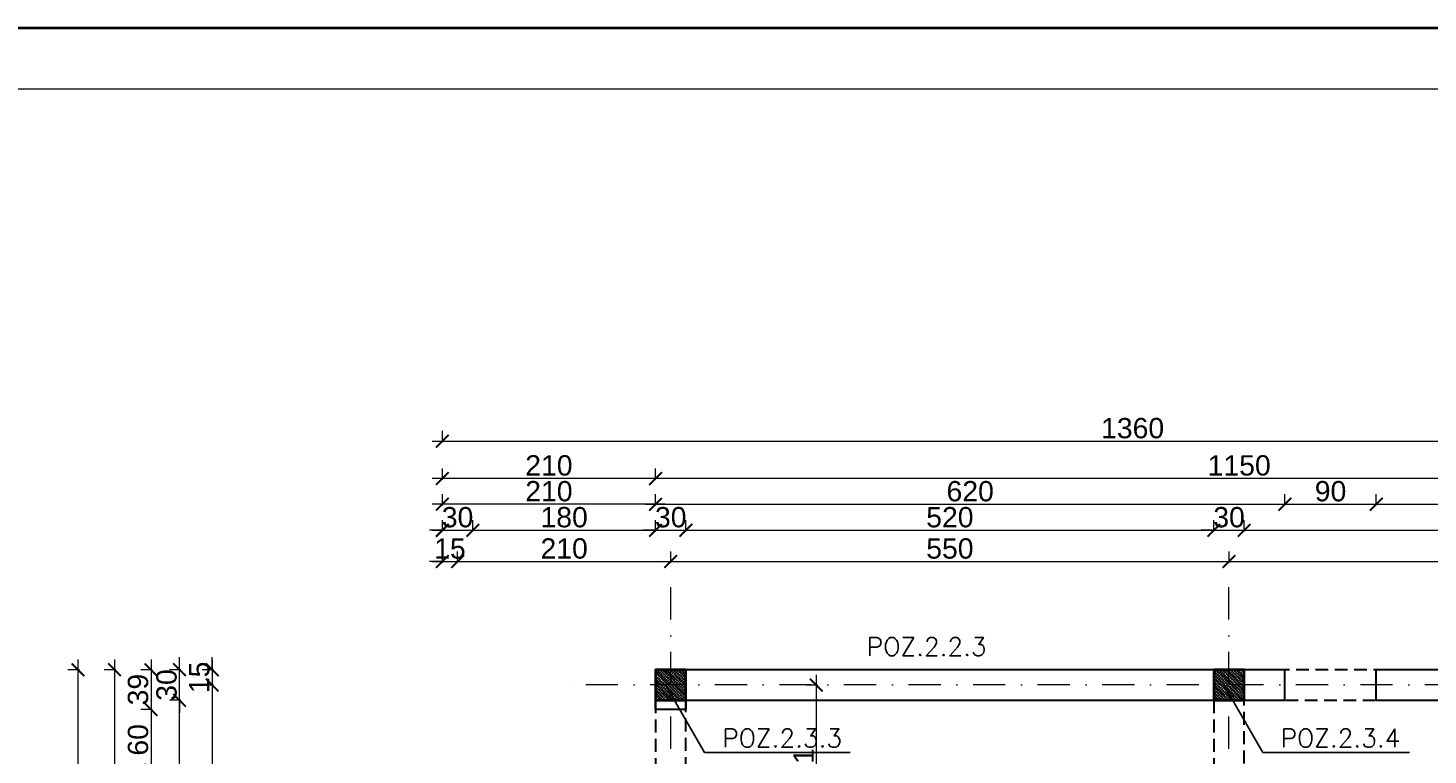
# Model space of a CAD drawing. Extents: x -19 to 9300416, y -12 to 10688993.
# Tile 98 of 106: x 4606754 to 4608133, y 5322774 to 5323489. Entities that reach past the tile are written whole.
import ezdxf

# ---------------------------------------------------------------- set-up
doc = ezdxf.new("R2010")
doc.units = 0
doc.header["$MEASUREMENT"] = 0
doc.linetypes.add('DASHDOT', pattern=[25.4, 12.7, -6.35, 0, -6.35])
doc.linetypes.add('DASHED', pattern=[19.05, 12.7, -6.35])
for name, color, linetype, lineweight in [('hatch', 253, 'Continuous', 0), ('K-BELKI', 5, 'DASHED', 30), ('K-OPISY', 252, 'Continuous', 15), ('K-OPISY @ 10', 252, 'Continuous', 15), ('K-SCIANY CIENKI', 163, 'Continuous', 30), ('K-SCIANY GRUBY', 195, 'Continuous', 40), ('K-WIDOK', 45, 'Continuous', 20), ('K-WYMIARY', 7, 'Continuous', 15), ('Osie', 175, 'DASHDOT', 9)]:
    doc.layers.add(name, color=color, linetype=linetype, lineweight=lineweight)
doc.layers.add('NIEDRUK', color=230, linetype='Continuous', lineweight=40, plot=False)
doc.styles.add('Arial Narrow 20', font='arial.ttf', dxfattribs={"height": 20})
doc.styles.add('Opis', font='simplex.shx')
doc.styles.add('Simplex', font='simplex.shx')
doc.dimstyles.new('1do100 ok', dxfattribs={"dimscale": 0.5, "dimtxt": 12, "dimasz": 25, "dimexe": 20, "dimexo": 0, "dimgap": 5, "dimtad": 1, "dimdec": 0, "dimzin": 9, "dimtxsty": 'Arial Narrow 20', "dimblk": 'ARCHTICK', "dimcen": 3, "dimdle": 20, "dimclrd": 256, "dimclre": 256, "dimclrt": 256, "dimadec": 0, "dimazin": 2, "dimtfac": 1, "dimtdec": 0, "dimtix": 1, "dimtmove": 2, "dimatfit": 3, "dimldrblk": 'NONE', "dimfxl": 0, "dimtvp": 1, "dimtolj": 1, "dimtzin": 0, "dimlwd": 5, "dimlwe": 5, "dimarcsym": 0})
doc.dimstyles.new('1do50', dxfattribs={"dimscale": 5, "dimtxt": 2.5, "dimasz": 2.5, "dimexe": 2.5, "dimexo": 0.5, "dimgap": 1, "dimtad": 1, "dimdec": 1, "dimrnd": 0.5, "dimzin": 12, "dimdsep": 46, "dimtxsty": 'Simplex', "dimblk": 'OBLIQUE', "dimcen": 0.5, "dimdle": 2.5, "dimclrd": 256, "dimclre": 256, "dimclrt": 256, "dimadec": 1, "dimazin": 3, "dimtfac": 1, "dimtdec": 1, "dimtix": 1, "dimtmove": 0, "dimatfit": 3, "dimfxl": 0, "dimtolj": 1, "dimtzin": 0, "dimarcsym": 0})
pattern_1 = [(315, (-70015.6857, -13838.9695), (1.767766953, 1.767766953), []), (315, (-70015.6857, -13840.7373), (1.767766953, 1.767766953), [1.25, -0.625])]

# ---------------------------------------------------------------- blocks, each defined once
blk = doc.blocks.new('_Oblique')
at = {"color": 0, "linetype": 'ByBlock', "lineweight": -2}
blk.add_line((-0.5, -0.5), (0.5, 0.5), dxfattribs=at)
blk = doc.blocks.new('G$C61CBF25F')
at = {"layer": 'Osie', "lineweight": 0, "ltscale": 2.5}
for p, q in [((305, 0), (305, 1880)), ((855, 0), (855, 1880)), ((1525, 1780), (204.8, 1780)), ((1525, 1780), (204.8, 1780))]:
    blk.add_line(p, q, dxfattribs=at)
blk = doc.blocks.new('_ArchTick')
at = {"color": 0, "linetype": 'ByBlock', "const_width": 0.15}
blk.add_lwpolyline([(-0.5, -0.5), (0.5, 0.5)], dxfattribs=at)
blk = doc.blocks.new('*D460')
at = {"layer": 'Defpoints', "color": 0}
for p in [(4607402.4, 5322994.7), (4607372.4, 5322857.4), (4607402.4, 5322857.4)]:
    blk.add_point(p, dxfattribs=at)
at = {"layer": 'K-WYMIARY', "lineweight": 5, "ltscale": 40}
for p, q in [((4607372.4, 5322993.5), (4607372.4, 5323004.7)), ((4607402.4, 5322993.5), (4607402.4, 5323004.7)), ((4607372.4, 5322994.7), (4607359.9, 5322994.7)), ((4607362.4, 5322994.7), (4607412.4, 5322994.7)), ((4607402.4, 5322994.7), (4607414.9, 5322994.7))]:
    blk.add_line(p, q, dxfattribs=at)
at = {"layer": 'K-WYMIARY', "linetype": 'ByBlock', "lineweight": 5, "xscale": 12.5, "yscale": 12.5, "zscale": 12.5}
blk.add_blockref('_ArchTick', (4607372.4, 5322994.7), dxfattribs=at)
at = {"layer": 'K-WYMIARY', "linetype": 'ByBlock', "lineweight": 5, "xscale": 12.5, "yscale": 12.5, "zscale": 12.5, "rotation": 180}
blk.add_blockref('_ArchTick', (4607402.4, 5322994.7), dxfattribs=at)
at = {"layer": 'K-WYMIARY', "lineweight": 0, "ltscale": 40, "insert": (4607387.4, 5323007.5), "char_height": 20, "attachment_point": 5, "style": 'Arial Narrow 20'}
blk.add_mtext('\\A1;30', dxfattribs=at)
blk = doc.blocks.new('_None')
blk = doc.blocks.new('*D461')
at = {"layer": 'Defpoints', "color": 0}
for p in [(4607922.4, 5322994.7), (4607402.4, 5322857.4), (4607922.4, 5322857.4)]:
    blk.add_point(p, dxfattribs=at)
at = {"layer": 'K-WYMIARY', "lineweight": 5, "ltscale": 40}
for p, q in [((4607402.4, 5322993.5), (4607402.4, 5323004.7)), ((4607922.4, 5322993.5), (4607922.4, 5323004.7)), ((4607392.4, 5322994.7), (4607932.4, 5322994.7))]:
    blk.add_line(p, q, dxfattribs=at)
at = {"layer": 'K-WYMIARY', "linetype": 'ByBlock', "lineweight": 5, "xscale": 12.5, "yscale": 12.5, "zscale": 12.5, "rotation": 180}
blk.add_blockref('_ArchTick', (4607402.4, 5322994.7), dxfattribs=at)
at = {"layer": 'K-WYMIARY', "linetype": 'ByBlock', "lineweight": 5, "xscale": 12.5, "yscale": 12.5, "zscale": 12.5}
blk.add_blockref('_ArchTick', (4607922.4, 5322994.7), dxfattribs=at)
at = {"layer": 'K-WYMIARY', "lineweight": 0, "ltscale": 40, "insert": (4607662.4, 5323007.5), "char_height": 20, "attachment_point": 5, "style": 'Arial Narrow 20'}
blk.add_mtext('\\A1;520', dxfattribs=at)
blk = doc.blocks.new('*D462')
at = {"layer": 'Defpoints', "color": 0}
for p in [(4607952.4, 5322994.7), (4607922.4, 5322857.4), (4607952.4, 5322857.4)]:
    blk.add_point(p, dxfattribs=at)
at = {"layer": 'K-WYMIARY', "lineweight": 5, "ltscale": 40}
for p, q in [((4607922.4, 5322993.5), (4607922.4, 5323004.7)), ((4607952.4, 5322993.5), (4607952.4, 5323004.7)), ((4607922.4, 5322994.7), (4607909.9, 5322994.7)), ((4607912.4, 5322994.7), (4607962.4, 5322994.7)), ((4607952.4, 5322994.7), (4607964.9, 5322994.7))]:
    blk.add_line(p, q, dxfattribs=at)
at = {"layer": 'K-WYMIARY', "linetype": 'ByBlock', "lineweight": 5, "xscale": 12.5, "yscale": 12.5, "zscale": 12.5}
blk.add_blockref('_ArchTick', (4607922.4, 5322994.7), dxfattribs=at)
at = {"layer": 'K-WYMIARY', "linetype": 'ByBlock', "lineweight": 5, "xscale": 12.5, "yscale": 12.5, "zscale": 12.5, "rotation": 180}
blk.add_blockref('_ArchTick', (4607952.4, 5322994.7), dxfattribs=at)
at = {"layer": 'K-WYMIARY', "lineweight": 0, "ltscale": 40, "insert": (4607937.4, 5323007.5), "char_height": 20, "attachment_point": 5, "style": 'Arial Narrow 20'}
blk.add_mtext('\\A1;30', dxfattribs=at)
blk = doc.blocks.new('*D463')
at = {"layer": 'Defpoints', "color": 0}
for p in [(4608492.4, 5322994.7), (4607952.4, 5322857.4), (4608492.4, 5322857.4)]:
    blk.add_point(p, dxfattribs=at)
at = {"layer": 'K-WYMIARY', "lineweight": 5, "ltscale": 40}
for p, q in [((4607952.4, 5322993.5), (4607952.4, 5323004.7)), ((4608492.4, 5322993.5), (4608492.4, 5323004.7)), ((4607942.4, 5322994.7), (4608502.4, 5322994.7))]:
    blk.add_line(p, q, dxfattribs=at)
at = {"layer": 'K-WYMIARY', "linetype": 'ByBlock', "lineweight": 5, "xscale": 12.5, "yscale": 12.5, "zscale": 12.5, "rotation": 180}
blk.add_blockref('_ArchTick', (4607952.4, 5322994.7), dxfattribs=at)
at = {"layer": 'K-WYMIARY', "linetype": 'ByBlock', "lineweight": 5, "xscale": 12.5, "yscale": 12.5, "zscale": 12.5}
blk.add_blockref('_ArchTick', (4608492.4, 5322994.7), dxfattribs=at)
at = {"layer": 'K-WYMIARY', "lineweight": 0, "ltscale": 40, "insert": (4608222.4, 5323007.5), "char_height": 20, "attachment_point": 5, "style": 'Arial Narrow 20'}
blk.add_mtext('\\A1;540', dxfattribs=at)
blk = doc.blocks.new('*D465')
at = {"layer": 'Defpoints', "color": 0}
for p in [(4607992.4, 5323020.4), (4607372.4, 5322857.4), (4607992.4, 5322857.4)]:
    blk.add_point(p, dxfattribs=at)
at = {"layer": 'K-WYMIARY', "lineweight": 5, "ltscale": 40}
for p, q in [((4607362.4, 5323020.4), (4608002.4, 5323020.4)), ((4607372.4, 5323019.2), (4607372.4, 5323030.4)), ((4607992.4, 5323019.2), (4607992.4, 5323030.4))]:
    blk.add_line(p, q, dxfattribs=at)
at = {"layer": 'K-WYMIARY', "linetype": 'ByBlock', "lineweight": 5, "xscale": 12.5, "yscale": 12.5, "zscale": 12.5, "rotation": 180}
blk.add_blockref('_ArchTick', (4607372.4, 5323020.4), dxfattribs=at)
at = {"layer": 'K-WYMIARY', "linetype": 'ByBlock', "lineweight": 5, "xscale": 12.5, "yscale": 12.5, "zscale": 12.5}
blk.add_blockref('_ArchTick', (4607992.4, 5323020.4), dxfattribs=at)
at = {"layer": 'K-WYMIARY', "lineweight": 0, "ltscale": 40, "insert": (4607682.4, 5323033.1), "char_height": 20, "attachment_point": 5, "style": 'Arial Narrow 20'}
blk.add_mtext('\\A1;620', dxfattribs=at)
blk = doc.blocks.new('*D466')
at = {"layer": 'Defpoints', "color": 0}
for p in [(4608082.4, 5323020.4), (4607992.4, 5322857.4), (4608082.4, 5322857.4)]:
    blk.add_point(p, dxfattribs=at)
at = {"layer": 'K-WYMIARY', "lineweight": 5, "ltscale": 40}
for p, q in [((4607982.4, 5323020.4), (4608092.4, 5323020.4)), ((4607992.4, 5323019.2), (4607992.4, 5323030.4)), ((4608082.4, 5323019.2), (4608082.4, 5323030.4))]:
    blk.add_line(p, q, dxfattribs=at)
at = {"layer": 'K-WYMIARY', "linetype": 'ByBlock', "lineweight": 5, "xscale": 12.5, "yscale": 12.5, "zscale": 12.5, "rotation": 180}
blk.add_blockref('_ArchTick', (4607992.4, 5323020.4), dxfattribs=at)
at = {"layer": 'K-WYMIARY', "linetype": 'ByBlock', "lineweight": 5, "xscale": 12.5, "yscale": 12.5, "zscale": 12.5}
blk.add_blockref('_ArchTick', (4608082.4, 5323020.4), dxfattribs=at)
at = {"layer": 'K-WYMIARY', "lineweight": 0, "ltscale": 40, "insert": (4608037.4, 5323033.1), "char_height": 20, "attachment_point": 5, "style": 'Arial Narrow 20'}
blk.add_mtext('\\A1;90', dxfattribs=at)
blk = doc.blocks.new('*D467')
at = {"layer": 'Defpoints', "color": 0}
for p in [(4608522.4, 5323020.4), (4608082.4, 5322857.4), (4608522.4, 5322857.4)]:
    blk.add_point(p, dxfattribs=at)
at = {"layer": 'K-WYMIARY', "lineweight": 5, "ltscale": 40}
for p, q in [((4608072.4, 5323020.4), (4608532.4, 5323020.4)), ((4608082.4, 5323019.2), (4608082.4, 5323030.4)), ((4608522.4, 5323019.2), (4608522.4, 5323030.4))]:
    blk.add_line(p, q, dxfattribs=at)
at = {"layer": 'K-WYMIARY', "linetype": 'ByBlock', "lineweight": 5, "xscale": 12.5, "yscale": 12.5, "zscale": 12.5, "rotation": 180}
blk.add_blockref('_ArchTick', (4608082.4, 5323020.4), dxfattribs=at)
at = {"layer": 'K-WYMIARY', "linetype": 'ByBlock', "lineweight": 5, "xscale": 12.5, "yscale": 12.5, "zscale": 12.5}
blk.add_blockref('_ArchTick', (4608522.4, 5323020.4), dxfattribs=at)
at = {"layer": 'K-WYMIARY', "lineweight": 0, "ltscale": 40, "insert": (4608302.4, 5323033.1), "char_height": 20, "attachment_point": 5, "style": 'Arial Narrow 20'}
blk.add_mtext('\\A1;440', dxfattribs=at)
blk = doc.blocks.new('*D468')
at = {"layer": 'Defpoints', "color": 0}
for p in [(4607192.4, 5322994.7), (4607162.4, 5322317.4), (4607192.4, 5322287.4)]:
    blk.add_point(p, dxfattribs=at)
at = {"layer": 'K-WYMIARY', "lineweight": 5, "ltscale": 40}
for p, q in [((4607162.4, 5322993.5), (4607162.4, 5323004.7)), ((4607192.4, 5322993.5), (4607192.4, 5323004.7)), ((4607162.4, 5322994.7), (4607149.9, 5322994.7)), ((4607152.4, 5322994.7), (4607202.4, 5322994.7)), ((4607192.4, 5322994.7), (4607204.9, 5322994.7))]:
    blk.add_line(p, q, dxfattribs=at)
at = {"layer": 'K-WYMIARY', "linetype": 'ByBlock', "lineweight": 5, "xscale": 12.5, "yscale": 12.5, "zscale": 12.5}
blk.add_blockref('_ArchTick', (4607162.4, 5322994.7), dxfattribs=at)
at = {"layer": 'K-WYMIARY', "linetype": 'ByBlock', "lineweight": 5, "xscale": 12.5, "yscale": 12.5, "zscale": 12.5, "rotation": 180}
blk.add_blockref('_ArchTick', (4607192.4, 5322994.7), dxfattribs=at)
at = {"layer": 'K-WYMIARY', "lineweight": 0, "ltscale": 40, "insert": (4607177.4, 5323007.5), "char_height": 20, "attachment_point": 5, "style": 'Arial Narrow 20'}
blk.add_mtext('\\A1;30', dxfattribs=at)
blk = doc.blocks.new('*D469')
at = {"layer": 'Defpoints', "color": 0}
for p in [(4607372.4, 5322994.7), (4607372.4, 5322857.4), (4607192.4, 5322287.4)]:
    blk.add_point(p, dxfattribs=at)
at = {"layer": 'K-WYMIARY', "lineweight": 5, "ltscale": 40}
for p, q in [((4607192.4, 5322993.5), (4607192.4, 5323004.7)), ((4607372.4, 5322993.5), (4607372.4, 5323004.7)), ((4607182.4, 5322994.7), (4607382.4, 5322994.7))]:
    blk.add_line(p, q, dxfattribs=at)
at = {"layer": 'K-WYMIARY', "linetype": 'ByBlock', "lineweight": 5, "xscale": 12.5, "yscale": 12.5, "zscale": 12.5, "rotation": 180}
blk.add_blockref('_ArchTick', (4607192.4, 5322994.7), dxfattribs=at)
at = {"layer": 'K-WYMIARY', "linetype": 'ByBlock', "lineweight": 5, "xscale": 12.5, "yscale": 12.5, "zscale": 12.5}
blk.add_blockref('_ArchTick', (4607372.4, 5322994.7), dxfattribs=at)
at = {"layer": 'K-WYMIARY', "lineweight": 0, "ltscale": 40, "insert": (4607282.4, 5323007.5), "char_height": 20, "attachment_point": 5, "style": 'Arial Narrow 20'}
blk.add_mtext('\\A1;180', dxfattribs=at)
blk = doc.blocks.new('*D470')
at = {"layer": 'Defpoints', "color": 0}
for p in [(4607162.4, 5323020.4), (4607372.4, 5322857.4), (4607162.4, 5322317.4)]:
    blk.add_point(p, dxfattribs=at)
at = {"layer": 'K-WYMIARY', "lineweight": 5, "ltscale": 40}
for p, q in [((4607382.4, 5323020.4), (4607152.4, 5323020.4)), ((4607162.4, 5323019.2), (4607162.4, 5323030.4)), ((4607372.4, 5323019.2), (4607372.4, 5323030.4))]:
    blk.add_line(p, q, dxfattribs=at)
at = {"layer": 'K-WYMIARY', "linetype": 'ByBlock', "lineweight": 5, "xscale": 12.5, "yscale": 12.5, "zscale": 12.5, "rotation": 180}
blk.add_blockref('_ArchTick', (4607162.4, 5323020.4), dxfattribs=at)
at = {"layer": 'K-WYMIARY', "linetype": 'ByBlock', "lineweight": 5, "xscale": 12.5, "yscale": 12.5, "zscale": 12.5}
blk.add_blockref('_ArchTick', (4607372.4, 5323020.4), dxfattribs=at)
at = {"layer": 'K-WYMIARY', "lineweight": 0, "ltscale": 40, "insert": (4607267.4, 5323033.1), "char_height": 20, "attachment_point": 5, "style": 'Arial Narrow 20'}
blk.add_mtext('\\A1;210', dxfattribs=at)
blk = doc.blocks.new('*D471')
at = {"layer": 'Defpoints', "color": 0}
for p in [(4607177.4, 5322964), (4607162.4, 5322317.4), (4607177.4, 5322317.4)]:
    blk.add_point(p, dxfattribs=at)
at = {"layer": 'K-WYMIARY', "lineweight": 5, "ltscale": 40}
for p, q in [((4607162.4, 5322964), (4607149.9, 5322964)), ((4607152.4, 5322964), (4607187.4, 5322964)), ((4607162.4, 5322962.8), (4607162.4, 5322974)), ((4607177.4, 5322962.8), (4607177.4, 5322974)), ((4607177.4, 5322964), (4607189.9, 5322964))]:
    blk.add_line(p, q, dxfattribs=at)
at = {"layer": 'K-WYMIARY', "linetype": 'ByBlock', "lineweight": 5, "xscale": 12.5, "yscale": 12.5, "zscale": 12.5}
blk.add_blockref('_ArchTick', (4607162.4, 5322964), dxfattribs=at)
at = {"layer": 'K-WYMIARY', "linetype": 'ByBlock', "lineweight": 5, "xscale": 12.5, "yscale": 12.5, "zscale": 12.5, "rotation": 180}
blk.add_blockref('_ArchTick', (4607177.4, 5322964), dxfattribs=at)
at = {"layer": 'K-WYMIARY', "lineweight": 0, "ltscale": 40, "insert": (4607169.9, 5322976.7), "char_height": 20, "attachment_point": 5, "style": 'Arial Narrow 20'}
blk.add_mtext('\\A1;15', dxfattribs=at)
blk = doc.blocks.new('*D472')
at = {"layer": 'Defpoints', "color": 0}
for p in [(4607387.4, 5322964), (4607387.4, 5322919.5), (4607177.4, 5322317.4)]:
    blk.add_point(p, dxfattribs=at)
at = {"layer": 'K-WYMIARY', "lineweight": 5, "ltscale": 40}
for p, q in [((4607167.4, 5322964), (4607397.4, 5322964)), ((4607177.4, 5322962.8), (4607177.4, 5322974)), ((4607387.4, 5322962.8), (4607387.4, 5322974))]:
    blk.add_line(p, q, dxfattribs=at)
at = {"layer": 'K-WYMIARY', "linetype": 'ByBlock', "lineweight": 5, "xscale": 12.5, "yscale": 12.5, "zscale": 12.5, "rotation": 180}
blk.add_blockref('_ArchTick', (4607177.4, 5322964), dxfattribs=at)
at = {"layer": 'K-WYMIARY', "linetype": 'ByBlock', "lineweight": 5, "xscale": 12.5, "yscale": 12.5, "zscale": 12.5}
blk.add_blockref('_ArchTick', (4607387.4, 5322964), dxfattribs=at)
at = {"layer": 'K-WYMIARY', "lineweight": 0, "ltscale": 40, "insert": (4607282.4, 5322976.7), "char_height": 20, "attachment_point": 5, "style": 'Arial Narrow 20'}
blk.add_mtext('\\A1;210', dxfattribs=at)
blk = doc.blocks.new('*D473')
at = {"layer": 'Defpoints', "color": 0}
for p in [(4607937.4, 5322964), (4607387.4, 5322919.5), (4607937.4, 5322919.5)]:
    blk.add_point(p, dxfattribs=at)
at = {"layer": 'K-WYMIARY', "lineweight": 5, "ltscale": 40}
for p, q in [((4607377.4, 5322964), (4607947.4, 5322964)), ((4607387.4, 5322962.8), (4607387.4, 5322974)), ((4607937.4, 5322962.8), (4607937.4, 5322974))]:
    blk.add_line(p, q, dxfattribs=at)
at = {"layer": 'K-WYMIARY', "linetype": 'ByBlock', "lineweight": 5, "xscale": 12.5, "yscale": 12.5, "zscale": 12.5, "rotation": 180}
blk.add_blockref('_ArchTick', (4607387.4, 5322964), dxfattribs=at)
at = {"layer": 'K-WYMIARY', "linetype": 'ByBlock', "lineweight": 5, "xscale": 12.5, "yscale": 12.5, "zscale": 12.5}
blk.add_blockref('_ArchTick', (4607937.4, 5322964), dxfattribs=at)
at = {"layer": 'K-WYMIARY', "lineweight": 0, "ltscale": 40, "insert": (4607662.4, 5322976.7), "char_height": 20, "attachment_point": 5, "style": 'Arial Narrow 20'}
blk.add_mtext('\\A1;550', dxfattribs=at)
blk = doc.blocks.new('*D474')
at = {"layer": 'Defpoints', "color": 0}
for p in [(4608507.4, 5322964), (4607937.4, 5322919.5), (4608507.4, 5322919.5)]:
    blk.add_point(p, dxfattribs=at)
at = {"layer": 'K-WYMIARY', "lineweight": 5, "ltscale": 40}
for p, q in [((4607927.4, 5322964), (4608517.4, 5322964)), ((4607937.4, 5322962.8), (4607937.4, 5322974)), ((4608507.4, 5322962.8), (4608507.4, 5322974))]:
    blk.add_line(p, q, dxfattribs=at)
at = {"layer": 'K-WYMIARY', "linetype": 'ByBlock', "lineweight": 5, "xscale": 12.5, "yscale": 12.5, "zscale": 12.5, "rotation": 180}
blk.add_blockref('_ArchTick', (4607937.4, 5322964), dxfattribs=at)
at = {"layer": 'K-WYMIARY', "linetype": 'ByBlock', "lineweight": 5, "xscale": 12.5, "yscale": 12.5, "zscale": 12.5}
blk.add_blockref('_ArchTick', (4608507.4, 5322964), dxfattribs=at)
at = {"layer": 'K-WYMIARY', "lineweight": 0, "ltscale": 40, "insert": (4608222.4, 5322976.7), "char_height": 20, "attachment_point": 5, "style": 'Arial Narrow 20'}
blk.add_mtext('\\A1;570', dxfattribs=at)
blk = doc.blocks.new('*D476')
at = {"layer": 'Defpoints', "color": 0}
for p in [(4607372.4, 5323045.7), (4607372.4, 5322857.4), (4608522.4, 5322857.4)]:
    blk.add_point(p, dxfattribs=at)
at = {"layer": 'K-WYMIARY', "lineweight": 5, "ltscale": 40}
for p, q in [((4608532.4, 5323045.7), (4607362.4, 5323045.7)), ((4607372.4, 5323044.5), (4607372.4, 5323055.7)), ((4608522.4, 5323044.5), (4608522.4, 5323055.7))]:
    blk.add_line(p, q, dxfattribs=at)
at = {"layer": 'K-WYMIARY', "linetype": 'ByBlock', "lineweight": 5, "xscale": 12.5, "yscale": 12.5, "zscale": 12.5, "rotation": 180}
blk.add_blockref('_ArchTick', (4607372.4, 5323045.7), dxfattribs=at)
at = {"layer": 'K-WYMIARY', "linetype": 'ByBlock', "lineweight": 5, "xscale": 12.5, "yscale": 12.5, "zscale": 12.5}
blk.add_blockref('_ArchTick', (4608522.4, 5323045.7), dxfattribs=at)
at = {"layer": 'K-WYMIARY', "lineweight": 0, "ltscale": 40, "insert": (4607947.4, 5323058.5), "char_height": 20, "attachment_point": 5, "style": 'Arial Narrow 20'}
blk.add_mtext('\\A1;1150', dxfattribs=at)
blk = doc.blocks.new('*D477')
at = {"layer": 'Defpoints', "color": 0}
for p in [(4607162.4, 5323045.7), (4607372.4, 5322857.4), (4607162.4, 5322317.4)]:
    blk.add_point(p, dxfattribs=at)
at = {"layer": 'K-WYMIARY', "lineweight": 5, "ltscale": 40}
for p, q in [((4607382.4, 5323045.7), (4607152.4, 5323045.7)), ((4607162.4, 5323044.5), (4607162.4, 5323055.7)), ((4607372.4, 5323044.5), (4607372.4, 5323055.7))]:
    blk.add_line(p, q, dxfattribs=at)
at = {"layer": 'K-WYMIARY', "linetype": 'ByBlock', "lineweight": 5, "xscale": 12.5, "yscale": 12.5, "zscale": 12.5, "rotation": 180}
blk.add_blockref('_ArchTick', (4607162.4, 5323045.7), dxfattribs=at)
at = {"layer": 'K-WYMIARY', "linetype": 'ByBlock', "lineweight": 5, "xscale": 12.5, "yscale": 12.5, "zscale": 12.5}
blk.add_blockref('_ArchTick', (4607372.4, 5323045.7), dxfattribs=at)
at = {"layer": 'K-WYMIARY', "lineweight": 0, "ltscale": 40, "insert": (4607267.4, 5323058.5), "char_height": 20, "attachment_point": 5, "style": 'Arial Narrow 20'}
blk.add_mtext('\\A1;210', dxfattribs=at)
blk = doc.blocks.new('*D478')
at = {"layer": 'Defpoints', "color": 0}
for p in [(4608522.4, 5323082.5), (4608522.4, 5322857.4), (4607162.4, 5322317.4)]:
    blk.add_point(p, dxfattribs=at)
at = {"layer": 'K-WYMIARY', "lineweight": 5, "ltscale": 40}
for p, q in [((4607162.4, 5323081.3), (4607162.4, 5323092.5)), ((4608522.4, 5323081.3), (4608522.4, 5323092.5)), ((4607152.4, 5323082.5), (4608532.4, 5323082.5))]:
    blk.add_line(p, q, dxfattribs=at)
at = {"layer": 'K-WYMIARY', "linetype": 'ByBlock', "lineweight": 5, "xscale": 12.5, "yscale": 12.5, "zscale": 12.5, "rotation": 180}
blk.add_blockref('_ArchTick', (4607162.4, 5323082.5), dxfattribs=at)
at = {"layer": 'K-WYMIARY', "linetype": 'ByBlock', "lineweight": 5, "xscale": 12.5, "yscale": 12.5, "zscale": 12.5}
blk.add_blockref('_ArchTick', (4608522.4, 5323082.5), dxfattribs=at)
at = {"layer": 'K-WYMIARY', "lineweight": 0, "ltscale": 40, "insert": (4607842.4, 5323095.2), "char_height": 20, "attachment_point": 5, "style": 'Arial Narrow 20'}
blk.add_mtext('\\A1;1360', dxfattribs=at)
blk = doc.blocks.new('*D534')
at = {"layer": 'Defpoints', "color": 0}
for p in [(4607372.4, 5322857.4), (4606935.7, 5322842.4), (4607372.4, 5322842.4)]:
    blk.add_point(p, dxfattribs=at)
at = {"layer": 'K-WYMIARY', "lineweight": 5, "ltscale": 40}
for p, q in [((4606935.7, 5322857.4), (4606935.7, 5322869.9)), ((4606935.7, 5322867.4), (4606935.7, 5322832.4)), ((4606937, 5322857.4), (4606925.7, 5322857.4)), ((4606937, 5322842.4), (4606925.7, 5322842.4)), ((4606935.7, 5322842.4), (4606935.7, 5322829.9))]:
    blk.add_line(p, q, dxfattribs=at)
at = {"layer": 'K-WYMIARY', "linetype": 'ByBlock', "lineweight": 5, "xscale": 12.5, "yscale": 12.5, "zscale": 12.5}
for p, rotation in [((4606935.7, 5322857.4), 270), ((4606935.7, 5322842.4), 90)]:
    blk.add_blockref('_ArchTick', p, dxfattribs=dict(at, rotation=rotation))
at = {"layer": 'K-WYMIARY', "lineweight": 0, "ltscale": 40, "insert": (4606923, 5322849.9), "char_height": 20, "attachment_point": 5, "rotation": 90, "style": 'Arial Narrow 20'}
blk.add_mtext('\\A1;15', dxfattribs=at)
blk = doc.blocks.new('*D535')
at = {"layer": 'Defpoints', "color": 0}
for p in [(4607372.4, 5322842.4), (4606935.7, 5322302.4), (4607077.4, 5322302.4)]:
    blk.add_point(p, dxfattribs=at)
at = {"layer": 'K-WYMIARY', "lineweight": 5, "ltscale": 40}
for p, q in [((4606935.7, 5322852.4), (4606935.7, 5322292.4)), ((4606937, 5322842.4), (4606925.7, 5322842.4)), ((4606937, 5322302.4), (4606925.7, 5322302.4))]:
    blk.add_line(p, q, dxfattribs=at)
at = {"layer": 'K-WYMIARY', "linetype": 'ByBlock', "lineweight": 5, "xscale": 12.5, "yscale": 12.5, "zscale": 12.5}
for p, rotation in [((4606935.7, 5322842.4), 90), ((4606935.7, 5322302.4), 270)]:
    blk.add_blockref('_ArchTick', p, dxfattribs=dict(at, rotation=rotation))
at = {"layer": 'K-WYMIARY', "lineweight": 0, "ltscale": 40, "insert": (4606923, 5322572.4), "char_height": 20, "attachment_point": 5, "rotation": 90, "style": 'Arial Narrow 20'}
blk.add_mtext('\\A1;540', dxfattribs=at)
blk = doc.blocks.new('*D544')
at = {"layer": 'Defpoints', "color": 0}
for p in [(4606903.5, 5322827.4), (4607402.4, 5322827.4), (4607162.4, 5322317.4)]:
    blk.add_point(p, dxfattribs=at)
at = {"layer": 'K-WYMIARY', "lineweight": 5, "ltscale": 40}
for p, q in [((4606904.7, 5322827.4), (4606893.5, 5322827.4)), ((4606903.5, 5322307.4), (4606903.5, 5322837.4)), ((4606904.7, 5322317.4), (4606893.5, 5322317.4))]:
    blk.add_line(p, q, dxfattribs=at)
at = {"layer": 'K-WYMIARY', "linetype": 'ByBlock', "lineweight": 5, "xscale": 12.5, "yscale": 12.5, "zscale": 12.5}
for p, rotation in [((4606903.5, 5322827.4), 90), ((4606903.5, 5322317.4), 270)]:
    blk.add_blockref('_ArchTick', p, dxfattribs=dict(at, rotation=rotation))
at = {"layer": 'K-WYMIARY', "lineweight": 0, "ltscale": 40, "insert": (4606890.8, 5322572.4), "char_height": 20, "attachment_point": 5, "rotation": 90, "style": 'Arial Narrow 20'}
blk.add_mtext('\\A1;510', dxfattribs=at)
blk = doc.blocks.new('*D545')
at = {"layer": 'Defpoints', "color": 0}
for p in [(4606903.5, 5322857.4), (4607372.4, 5322857.4), (4607402.4, 5322827.4)]:
    blk.add_point(p, dxfattribs=at)
at = {"layer": 'K-WYMIARY', "lineweight": 5, "ltscale": 40}
for p, q in [((4606903.5, 5322857.4), (4606903.5, 5322869.9)), ((4606903.5, 5322817.4), (4606903.5, 5322867.4)), ((4606904.7, 5322857.4), (4606893.5, 5322857.4)), ((4606904.7, 5322827.4), (4606893.5, 5322827.4)), ((4606903.5, 5322827.4), (4606903.5, 5322814.9))]:
    blk.add_line(p, q, dxfattribs=at)
at = {"layer": 'K-WYMIARY', "linetype": 'ByBlock', "lineweight": 5, "xscale": 12.5, "yscale": 12.5, "zscale": 12.5}
for p, rotation in [((4606903.5, 5322857.4), 270), ((4606903.5, 5322827.4), 90)]:
    blk.add_blockref('_ArchTick', p, dxfattribs=dict(at, rotation=rotation))
at = {"layer": 'K-WYMIARY', "lineweight": 0, "ltscale": 40, "insert": (4606890.8, 5322842.4), "char_height": 20, "attachment_point": 5, "rotation": 90, "style": 'Arial Narrow 20'}
blk.add_mtext('\\A1;30', dxfattribs=at)
blk = doc.blocks.new('*D546')
at = {"layer": 'Defpoints', "color": 0}
for p in [(4607372.4, 5322857.4), (4606875.4, 5322818.4), (4607372.4, 5322818.4)]:
    blk.add_point(p, dxfattribs=at)
at = {"layer": 'K-WYMIARY', "lineweight": 5, "ltscale": 40}
for p, q in [((4606875.4, 5322867.4), (4606875.4, 5322808.4)), ((4606876.6, 5322857.4), (4606865.4, 5322857.4)), ((4606876.6, 5322818.4), (4606865.4, 5322818.4))]:
    blk.add_line(p, q, dxfattribs=at)
at = {"layer": 'K-WYMIARY', "linetype": 'ByBlock', "lineweight": 5, "xscale": 12.5, "yscale": 12.5, "zscale": 12.5}
for p, rotation in [((4606875.4, 5322857.4), 90), ((4606875.4, 5322818.4), 270)]:
    blk.add_blockref('_ArchTick', p, dxfattribs=dict(at, rotation=rotation))
at = {"layer": 'K-WYMIARY', "lineweight": 0, "ltscale": 40, "insert": (4606862.7, 5322837.9), "char_height": 20, "attachment_point": 5, "rotation": 90, "style": 'Arial Narrow 20'}
blk.add_mtext('\\A1;39', dxfattribs=at)
blk = doc.blocks.new('*D547')
at = {"layer": 'Defpoints', "color": 0}
for p in [(4607372.4, 5322818.4), (4606875.4, 5322758.4), (4607372.4, 5322758.4)]:
    blk.add_point(p, dxfattribs=at)
at = {"layer": 'K-WYMIARY', "lineweight": 5, "ltscale": 40}
for p, q in [((4606875.4, 5322828.4), (4606875.4, 5322748.4)), ((4606876.6, 5322818.4), (4606865.4, 5322818.4)), ((4606876.6, 5322758.4), (4606865.4, 5322758.4))]:
    blk.add_line(p, q, dxfattribs=at)
at = {"layer": 'K-WYMIARY', "linetype": 'ByBlock', "lineweight": 5, "xscale": 12.5, "yscale": 12.5, "zscale": 12.5}
for p, rotation in [((4606875.4, 5322818.4), 90), ((4606875.4, 5322758.4), 270)]:
    blk.add_blockref('_ArchTick', p, dxfattribs=dict(at, rotation=rotation))
at = {"layer": 'K-WYMIARY', "lineweight": 0, "ltscale": 40, "insert": (4606862.7, 5322788.4), "char_height": 20, "attachment_point": 5, "rotation": 90, "style": 'Arial Narrow 20'}
blk.add_mtext('\\A1;60', dxfattribs=at)
blk = doc.blocks.new('*D561')
at = {"layer": 'Defpoints', "color": 0}
for p in [(4607372.4, 5322857.4), (4606839.4, 5322317.4), (4607372.4, 5322317.4)]:
    blk.add_point(p, dxfattribs=at)
at = {"layer": 'K-WYMIARY', "lineweight": 5, "ltscale": 40}
for p, q in [((4606839.4, 5322867.4), (4606839.4, 5322307.4)), ((4606840.6, 5322857.4), (4606829.4, 5322857.4)), ((4606840.6, 5322317.4), (4606829.4, 5322317.4))]:
    blk.add_line(p, q, dxfattribs=at)
at = {"layer": 'K-WYMIARY', "linetype": 'ByBlock', "lineweight": 5, "xscale": 12.5, "yscale": 12.5, "zscale": 12.5}
for p, rotation in [((4606839.4, 5322857.4), 90), ((4606839.4, 5322317.4), 270)]:
    blk.add_blockref('_ArchTick', p, dxfattribs=dict(at, rotation=rotation))
at = {"layer": 'K-WYMIARY', "lineweight": 0, "ltscale": 40, "insert": (4606826.7, 5322587.4), "char_height": 20, "attachment_point": 5, "rotation": 90, "style": 'Arial Narrow 20'}
blk.add_mtext('\\A1;540', dxfattribs=at)
blk = doc.blocks.new('*D564')
at = {"layer": 'Defpoints', "color": 0}
for p in [(4606803.5, 5322857.4), (4607372.4, 5322857.4), (4607372.4, 5321147.4)]:
    blk.add_point(p, dxfattribs=at)
at = {"layer": 'K-WYMIARY', "lineweight": 5, "ltscale": 40}
for p, q in [((4606803.5, 5321137.4), (4606803.5, 5322867.4)), ((4606804.8, 5322857.4), (4606793.5, 5322857.4)), ((4606804.8, 5321147.4), (4606793.5, 5321147.4))]:
    blk.add_line(p, q, dxfattribs=at)
at = {"layer": 'K-WYMIARY', "linetype": 'ByBlock', "lineweight": 5, "xscale": 12.5, "yscale": 12.5, "zscale": 12.5}
for p, rotation in [((4606803.5, 5322857.4), 90), ((4606803.5, 5321147.4), 270)]:
    blk.add_blockref('_ArchTick', p, dxfattribs=dict(at, rotation=rotation))
at = {"layer": 'K-WYMIARY', "lineweight": 0, "ltscale": 40, "insert": (4606790.8, 5322002.4), "char_height": 20, "attachment_point": 5, "rotation": 90, "style": 'Arial Narrow 20'}
blk.add_mtext('\\A1;1710', dxfattribs=at)
blk = doc.blocks.new('*D573')
at = {"layer": 'Defpoints', "color": 0}
for p in [(4607533.8, 5322842.4), (4607530.8, 5322671.4), (4607558.4, 5322671.4)]:
    blk.add_point(p, dxfattribs=at)
at = {"layer": 'K-WYMIARY', "lineweight": 5, "ltscale": 40}
for p, q in [((4607530.8, 5322852.4), (4607530.8, 5322661.4)), ((4607532.1, 5322842.4), (4607520.8, 5322842.4)), ((4607532.1, 5322671.4), (4607520.8, 5322671.4))]:
    blk.add_line(p, q, dxfattribs=at)
at = {"layer": 'K-WYMIARY', "linetype": 'ByBlock', "lineweight": 5, "xscale": 12.5, "yscale": 12.5, "zscale": 12.5}
for p, rotation in [((4607530.8, 5322842.4), 90), ((4607530.8, 5322671.4), 270)]:
    blk.add_blockref('_ArchTick', p, dxfattribs=dict(at, rotation=rotation))
at = {"layer": 'K-WYMIARY', "lineweight": 0, "ltscale": 40, "insert": (4607518.3, 5322756.9), "char_height": 20, "attachment_point": 5, "rotation": 90, "style": 'Arial Narrow 20'}
blk.add_mtext('\\A1;171', dxfattribs=at)

msp = doc.modelspace()

# ---------------------------------------------------------------- hatches: boundary and pattern name
at = {"layer": 'K-WIDOK', "linetype": 'Continuous', "lineweight": 0}
h = msp.add_hatch(dxfattribs=at)
h.set_pattern_fill('ANSI33', color=256, scale=10, angle=270)
h.set_pattern_definition(pattern_1)
h.paths.add_polyline_path([(4607372.35, 5322827.42), (4607402.35, 5322827.42), (4607402.35, 5322857.42), (4607372.35, 5322857.42)])
h = msp.add_hatch(dxfattribs=at)
h.set_pattern_fill('ANSI33', color=256, scale=10, angle=270)
h.set_pattern_definition(pattern_1)
h.paths.add_polyline_path([(4607922.35, 5322827.42), (4607952.35, 5322827.42), (4607952.35, 5322857.42), (4607922.35, 5322857.42)])

# ---------------------------------------------------------------- linework, layer by layer
at = {"layer": 'hatch', "color": 252}
for points in [[(4605761.95, 5320519.25), (4609961.95, 5320519.25), (4609961.95, 5323489.25), (4605761.95, 5323489.25)], [(4606081.95, 5323429.25), (4609901.95, 5323429.25), (4609901.95, 5320579.25), (4606081.95, 5320579.25)]]:
    msp.add_lwpolyline(points, close=True, dxfattribs=at)
at = {"layer": 'K-BELKI'}
for points in [[(4608492.35, 5322857.42), (4607402.35, 5322857.42), (4607402.35, 5322827.42), (4608492.35, 5322827.42)], [(4607372.35, 5321177.42), (4607402.35, 5321177.42), (4607402.35, 5322827.42), (4607372.35, 5322827.42)], [(4607922.35, 5321717.42), (4607952.35, 5321717.42), (4607952.35, 5322827.42), (4607922.35, 5322827.42)]]:
    msp.add_lwpolyline(points, close=True, dxfattribs=at)
at = {"layer": 'K-SCIANY CIENKI'}
for points in [[(4607402.35, 5322827.42), (4607922.4, 5322827.42), (4607922.4, 5322857.42), (4607402.35, 5322857.42)], [(4607372.35, 5322818.42), (4607372.35, 5322827.42), (4607402.35, 5322827.42), (4607402.35, 5322818.42)]]:
    msp.add_lwpolyline(points, close=True, dxfattribs=at)
for points in [[(4607992.35, 5322857.42), (4607952.35, 5322857.42), (4607952.35, 5322827.42), (4607992.35, 5322827.42)], [(4607992.35, 5322827.42), (4607992.35, 5322857.42)], [(4608082.35, 5322827.42), (4608492.35, 5322827.42), (4608492.35, 5322857.42), (4608082.35, 5322857.42)], [(4608082.35, 5322827.42), (4608082.35, 5322857.42)]]:
    msp.add_lwpolyline(points, dxfattribs=at)
at = {"layer": 'K-SCIANY GRUBY'}
for points in [[(4607372.35, 5322827.42), (4607402.35, 5322827.42), (4607402.35, 5322857.42), (4607372.35, 5322857.42)], [(4607922.35, 5322827.42), (4607952.35, 5322827.42), (4607952.35, 5322857.42), (4607922.35, 5322857.42)]]:
    msp.add_lwpolyline(points, close=True, dxfattribs=at)
at = {"layer": 'NIEDRUK', "color": 252}
msp.add_lwpolyline([(4605761.95, 5320519.25), (4609961.95, 5320519.25), (4609961.95, 5323489.25), (4605761.95, 5323489.25)], close=True, dxfattribs=at)

# ---------------------------------------------------------------- block references
at = {"lineweight": 0, "ltscale": 40}
msp.add_blockref('G$C61CBF25F', (4607082.35, 5321062.42), dxfattribs=at)

# ---------------------------------------------------------------- texts
at = {"layer": 'K-OPISY', "char_height": 18, "attachment_point": 7, "style": 'Simplex'}
for s, insert in [('{\\C0;POZ.2.3.3}', (4607438.16, 5322781.09)), ('{\\C0;POZ.2.3.4}', (4607988.16, 5322781.09))]:
    msp.add_mtext(s, dxfattribs=dict(at, insert=insert))
at = {"layer": 'K-OPISY @ 10', "insert": (4607580.54, 5322889.15), "char_height": 18, "width": 427.8745, "attachment_point": 1, "rotation": 0, "style": 'Opis'}
msp.add_mtext('{\\C0;POZ.2.2.3}', dxfattribs=at)

# ---------------------------------------------------------------- dimensions: what is measured, and where the dimension line sits
at = {"layer": 'K-WYMIARY', "lineweight": 0, "ltscale": 40}
for base, p1, p2, picture, middle in [((4608522.35, 5323082.53), (4607162.35, 5322317.42), (4608522.35, 5322857.42), '*D478', (4607842.35, 5323095.25)), ((4607162.35, 5323045.75), (4607372.35, 5322857.42), (4607162.35, 5322317.42), '*D477', (4607267.35, 5323058.46)), ((4607372.35, 5323045.75), (4608522.35, 5322857.42), (4607372.35, 5322857.42), '*D476', (4607947.35, 5323058.46)), ((4607162.35, 5323020.43), (4607372.35, 5322857.42), (4607162.35, 5322317.42), '*D470', (4607267.35, 5323033.14)), ((4607992.35, 5323020.43), (4607372.35, 5322857.42), (4607992.35, 5322857.42), '*D465', (4607682.35, 5323033.14)), ((4608082.35, 5323020.43), (4607992.35, 5322857.42), (4608082.35, 5322857.42), '*D466', (4608037.35, 5323033.14)), ((4608522.35, 5323020.43), (4608082.35, 5322857.42), (4608522.35, 5322857.42), '*D467', (4608302.35, 5323033.14)), ((4607192.35, 5322994.74), (4607162.35, 5322317.42), (4607192.35, 5322287.42), '*D468', (4607177.35, 5323007.46)), ((4607372.35, 5322994.74), (4607192.35, 5322287.42), (4607372.35, 5322857.42), '*D469', (4607282.35, 5323007.46)), ((4607402.35, 5322994.74), (4607372.35, 5322857.42), (4607402.35, 5322857.42), '*D460', (4607387.35, 5323007.46)), ((4607922.35, 5322994.74), (4607402.35, 5322857.42), (4607922.35, 5322857.42), '*D461', (4607662.35, 5323007.46)), ((4607952.35, 5322994.74), (4607922.35, 5322857.42), (4607952.35, 5322857.42), '*D462', (4607937.35, 5323007.46)), ((4608492.35, 5322994.74), (4607952.35, 5322857.42), (4608492.35, 5322857.42), '*D463', (4608222.35, 5323007.46)), ((4607177.35, 5322964.01), (4607162.35, 5322317.42), (4607177.35, 5322317.42), '*D471', (4607169.85, 5322976.72)), ((4607387.35, 5322964.01), (4607177.35, 5322317.42), (4607387.35, 5322919.51), '*D472', (4607282.35, 5322976.72)), ((4607937.35, 5322964.01), (4607387.35, 5322919.51), (4607937.35, 5322919.51), '*D473', (4607662.35, 5322976.72)), ((4608507.35, 5322964.01), (4607937.35, 5322919.51), (4608507.35, 5322919.51), '*D474', (4608222.35, 5322976.72))]:
    dim = msp.add_linear_dim(base=base, p1=p1, p2=p2, dimstyle='1do100 ok', override={"dimfxl": 2.5}, dxfattribs=at)
    dim.commit()
    dim.dimension.update_dxf_attribs({"geometry": picture, "text_midpoint": middle})
for base, p1, p2, picture, middle in [((4606803.51, 5322857.42), (4607372.35, 5321147.42), (4607372.35, 5322857.42), '*D564', (4606790.8, 5322002.42)), ((4606839.38, 5322317.42), (4607372.35, 5322857.42), (4607372.35, 5322317.42), '*D561', (4606826.67, 5322587.42)), ((4606875.39, 5322818.42), (4607372.35, 5322857.42), (4607372.35, 5322818.42), '*D546', (4606862.67, 5322837.92)), ((4606903.49, 5322857.42), (4607402.35, 5322827.42), (4607372.35, 5322857.42), '*D545', (4606890.78, 5322842.42)), ((4606935.74, 5322842.42), (4607372.35, 5322857.42), (4607372.35, 5322842.42), '*D534', (4606923.03, 5322849.92)), ((4606935.74, 5322302.42), (4607372.35, 5322842.42), (4607077.35, 5322302.42), '*D535', (4606923.03, 5322572.42)), ((4607530.8, 5322671.42), (4607533.79, 5322842.42), (4607558.35, 5322671.42), '*D573', (4607518.26, 5322756.92)), ((4606875.39, 5322758.42), (4607372.35, 5322818.42), (4607372.35, 5322758.42), '*D547', (4606862.68, 5322788.42)), ((4606903.49, 5322827.42), (4607162.35, 5322317.42), (4607402.35, 5322827.42), '*D544', (4606890.78, 5322572.42))]:
    dim = msp.add_linear_dim(base=base, p1=p1, p2=p2, angle=90, dimstyle='1do100 ok', override={"dimfxl": 2.5}, dxfattribs=at)
    dim.commit()
    dim.dimension.update_dxf_attribs({"geometry": picture, "text_midpoint": middle})

# ---------------------------------------------------------------- leaders
at = {"layer": 'K-OPISY', "annotation_type": 0, "has_hookline": 1, "hookline_direction": 0}
for points, text_width in [([(4607382.33, 5322842.59), (4607420.66, 5322776.09), (4607433.16, 5322776.09)], 126), ([(4607932.33, 5322842.59), (4607970.66, 5322776.09), (4607983.16, 5322776.09)], 126.86)]:
    msp.add_leader(points, dimstyle='1do50', override={"dimgap": 1, "dimtad": 1}, dxfattribs=dict(at, text_width=text_width))

doc.saveas('drawing.dxf')
